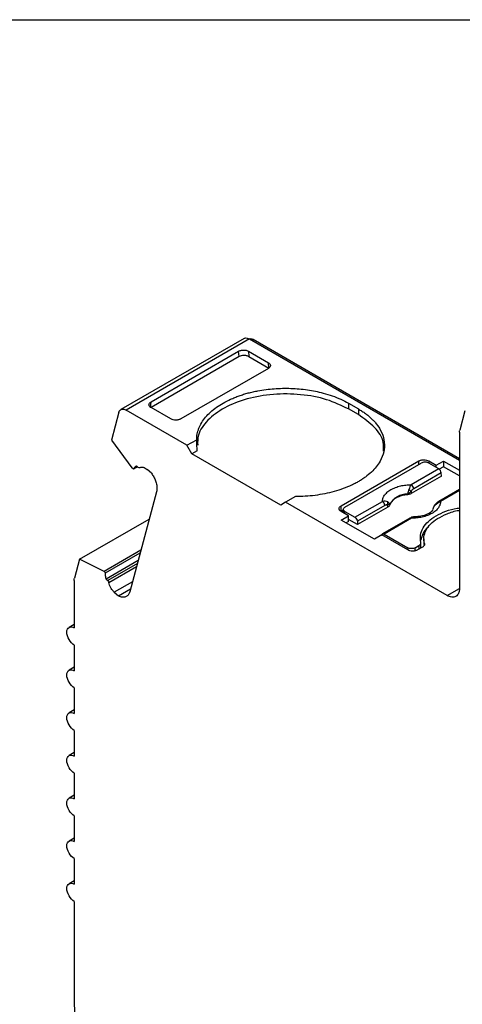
# Model space of a CAD drawing. Header units: millimetres. Extents: x 6 to 273, y 6 to 210.
# Tile 9 of 13: x 204 to 217, y 181 to 210. Entities that reach past the tile are written whole.
import ezdxf

# ---------------------------------------------------------------- set-up
doc = ezdxf.new("R2010")
doc.units = ezdxf.units.MM
doc.linetypes.add('SLD-Solid', pattern=[0])
doc.layers.add('TEXT', color=140, linetype='SLD-Solid', lineweight=25)

msp = doc.modelspace()

# ---------------------------------------------------------------- linework, layer by layer
for p, q in [((210.354, 200.411), (206.818, 198.37)), ((210.503, 200.397), (206.968, 198.355)), ((210.503, 200.397), (216.527, 196.919)), ((210.574, 200.356), (210.609, 200.376)), ((216.527, 196.96), (210.609, 200.376)), ((207.684, 198.596), (210.193, 200.044)), ((210.206, 199.888), (207.684, 198.432)), ((210.206, 199.888), (210.193, 200.044)), ((210.477, 200.045), (211.048, 199.715)), ((210.477, 200.045), (210.489, 199.888)), ((210.489, 199.888), (211.061, 199.558)), ((211.061, 199.558), (211.048, 199.715)), ((211.048, 199.551), (208.539, 198.102)), ((207.672, 198.425), (207.684, 198.596)), ((213.346, 198.551), (213.629, 198.388)), ((213.346, 198.551), (213.346, 198.388)), ((206.763, 198.292), (206.55, 197.496)), ((208.715, 197.347), (206.968, 198.355)), ((208.255, 198.102), (207.683, 198.432)), ((213.629, 198.225), (213.346, 198.388)), ((213.629, 198.388), (213.629, 198.225)), ((216.681, 198.331), (216.535, 197.784)), ((216.527, 197.725), (216.527, 193.245)), ((206.55, 197.496), (207.136, 196.701)), ((208.715, 197.347), (208.993, 197.508)), ((208.856, 197.102), (208.715, 197.347)), ((209.008, 197.19), (208.856, 197.102)), ((211.402, 195.632), (208.856, 197.102)), ((213.134, 195.612), (215.362, 196.898)), ((213.24, 195.571), (215.432, 196.837)), ((215.362, 196.796), (215.362, 196.898)), ((215.644, 196.898), (215.86, 196.773)), ((215.644, 196.898), (215.644, 196.837)), ((215.933, 196.67), (215.644, 196.837)), ((215.86, 196.773), (216.072, 196.896)), ((216.072, 196.896), (216.527, 196.633)), ((216.072, 196.896), (216.072, 196.733)), ((207.177, 196.665), (207.136, 196.701)), ((207.293, 196.731), (207.177, 196.665)), ((207.316, 196.71), (207.266, 196.755)), ((207.694, 196.545), (207.573, 196.652)), ((215.933, 196.67), (215.146, 196.216)), ((216.004, 196.555), (215.217, 196.1)), ((215.86, 196.712), (215.86, 196.773)), ((216.072, 196.733), (215.946, 196.66)), ((216.01, 196.462), (216.004, 196.555)), ((216.527, 196.47), (216.072, 196.733)), ((216.01, 196.462), (215.145, 195.963)), ((207.843, 196.011), (207.074, 193.143)), ((215.038, 195.946), (215.039, 195.931)), ((215.142, 196.028), (215.145, 195.963)), ((216.527, 196.081), (215.933, 195.738)), ((216.527, 196.047), (215.983, 195.733)), ((211.543, 195.714), (211.402, 195.632)), ((211.822, 195.875), (211.543, 195.714)), ((216.174, 193.041), (211.543, 195.714)), ((213.529, 195.282), (214.316, 195.737)), ((214.527, 195.635), (214.525, 195.65)), ((213.134, 195.449), (213.134, 195.612)), ((213.196, 195.485), (213.134, 195.449)), ((213.35, 195.324), (213.134, 195.449)), ((213.196, 195.51), (213.196, 195.413)), ((213.24, 195.449), (213.529, 195.282)), ((213.24, 195.388), (213.24, 195.449)), ((214.387, 195.621), (213.6, 195.167)), ((214.471, 195.574), (213.606, 195.074)), ((214.471, 195.574), (214.465, 195.637)), ((205.636, 194.08), (207.634, 195.233)), ((213.138, 195.202), (213.35, 195.324)), ((214.086, 194.654), (213.138, 195.202)), ((213.35, 195.161), (213.279, 195.12)), ((213.35, 195.161), (213.35, 195.324)), ((213.606, 195.074), (213.35, 195.222)), ((213.6, 195.167), (213.606, 195.074)), ((215.103, 195.258), (214.316, 194.804)), ((215.153, 195.254), (214.366, 194.799)), ((214.366, 194.799), (215.043, 194.408)), ((214.298, 194.777), (214.086, 194.654)), ((215.043, 194.347), (214.298, 194.777)), ((215.42, 194.401), (215.42, 194.551)), ((215.506, 194.663), (215.506, 194.5)), ((215.524, 194.496), (215.524, 194.528)), ((207.395, 194.339), (206.34, 193.73)), ((206.381, 193.694), (207.376, 194.268)), ((215.043, 194.408), (215.043, 194.347)), ((215.256, 194.408), (215.362, 194.469)), ((215.256, 194.321), (215.256, 194.408)), ((215.468, 194.428), (215.326, 194.347)), ((215.362, 194.469), (215.362, 194.367)), ((205.636, 194.08), (205.49, 193.533)), ((206.34, 193.73), (205.636, 194.08)), ((207.315, 194.041), (206.397, 193.511)), ((207.292, 193.954), (206.447, 193.466)), ((206.34, 193.73), (206.381, 193.694)), ((206.478, 193.412), (207.269, 193.868)), ((205.483, 193.474), (205.483, 192.109)), ((206.397, 193.511), (206.447, 193.466)), ((207.153, 193.436), (206.631, 193.134)), ((206.631, 193.134), (206.751, 193.027)), ((206.751, 193.027), (207.097, 193.227)), ((216.174, 193.041), (216.527, 193.245)), ((205.483, 192.21), (205.333, 192.124)), ((205.483, 191.619), (205.483, 190.884)), ((205.483, 190.986), (205.333, 190.899)), ((205.483, 190.394), (205.483, 189.659)), ((205.483, 189.761), (205.333, 189.674)), ((205.483, 189.169), (205.483, 188.435)), ((205.483, 188.536), (205.333, 188.449)), ((205.483, 187.945), (205.483, 187.21)), ((205.483, 187.311), (205.333, 187.225)), ((205.483, 186.72), (205.483, 185.985)), ((205.483, 186.086), (205.333, 186)), ((205.483, 185.495), (205.483, 184.76)), ((205.483, 184.862), (205.333, 184.775)), ((205.483, 184.27), (205.483, 181.318))]:
    msp.add_line(p, q)
for centre, radius, start, end in [((215.062, 196.085), 0.155, 5.689, 57.1992), ((215.027, 195.373), 0.573, 88.8448, 151.1498), ((214.82, 195.645), 0.5, 49.8822, 58.7426), ((214.232, 195.606), 0.155, 5.689, 57.1991), ((214.357, 195.684), 0.118, 336.668, 18.1749), ((215.954, 195.692), 0.0497, 54.016, 114.6959), ((215.826, 195.634), 0.00686, 52.5203, 103.5057), ((215.124, 195.213), 0.0498, 54.0182, 114.6714)]:
    msp.add_arc(centre, radius, start, end)
for points, knots in [([(210.356, 200.408), (210.362, 200.412), (210.383, 200.428), (210.435, 200.428), (210.48, 200.407), (210.503, 200.397)], [0, 0, 0, 0, 0.165424, 0.582712, 1, 1, 1, 1]), ([(210.609, 200.376), (210.594, 200.383), (210.564, 200.397), (210.529, 200.397), (210.515, 200.387), (210.511, 200.384)], [0, 0, 0, 0, 0.417415, 0.834829, 1, 1, 1, 1]), ([(210.193, 200.044), (210.203, 200.049), (210.223, 200.06), (210.257, 200.07), (210.295, 200.077), (210.347, 200.08), (210.415, 200.074), (210.456, 200.054), (210.477, 200.045)], [0, 0, 0, 0, 0.127439, 0.250182, 0.373266, 0.501687, 0.750185, 1, 1, 1, 1]), ([(210.489, 199.888), (210.479, 199.894), (210.46, 199.904), (210.425, 199.914), (210.387, 199.921), (210.335, 199.923), (210.267, 199.917), (210.226, 199.898), (210.206, 199.888)], [0, 0, 0, 0, 0.126961, 0.24931, 0.372135, 0.500462, 0.749301, 1, 1, 1, 1]), ([(211.048, 199.715), (211.057, 199.709), (211.075, 199.698), (211.093, 199.678), (211.104, 199.656), (211.109, 199.626), (211.098, 199.587), (211.065, 199.563), (211.048, 199.551)], [0, 0, 0, 0, 0.126961, 0.24931, 0.372135, 0.500462, 0.749301, 1, 1, 1, 1]), ([(213.346, 198.388), (213.145, 198.485), (212.741, 198.68), (211.978, 198.82), (211.186, 198.828), (210.425, 198.696), (209.768, 198.437), (209.287, 198.075), (209.018, 197.695), (209.02, 197.445), (209.021, 197.346)], [0, 0, 0, 0, 0.130674, 0.261347, 0.392021, 0.522695, 0.653368, 0.784042, 0.914716, 1, 1, 1, 1]), ([(209.965, 198.666), (210.005, 198.684), (210.084, 198.719), (210.209, 198.766), (210.338, 198.809), (210.471, 198.847), (210.608, 198.881), (210.852, 198.931), (211.214, 198.979), (211.694, 198.988), (212.17, 198.947), (212.566, 198.865), (212.882, 198.767), (213.128, 198.669), (213.274, 198.59), (213.346, 198.551)], [0, 0, 0, 0, 0.040488, 0.080707, 0.120795, 0.160891, 0.201134, 0.241663, 0.370785, 0.50005, 0.629172, 0.758437, 0.839112, 0.919261, 1, 1, 1, 1]), ([(207.683, 198.432), (207.675, 198.438), (207.657, 198.449), (207.639, 198.469), (207.627, 198.491), (207.623, 198.521), (207.633, 198.56), (207.667, 198.584), (207.684, 198.596)], [0, 0, 0, 0, 0.126961, 0.24931, 0.372135, 0.500462, 0.749301, 1, 1, 1, 1]), ([(208.993, 197.508), (208.994, 197.535), (208.995, 197.59), (209.007, 197.672), (209.027, 197.753), (209.064, 197.862), (209.131, 197.997), (209.243, 198.153), (209.385, 198.301), (209.555, 198.436), (209.747, 198.56), (209.892, 198.631), (209.965, 198.666)], [0, 0, 0, 0, 0.061763, 0.123361, 0.184987, 0.246834, 0.373328, 0.500047, 0.626541, 0.753261, 0.876574, 1, 1, 1, 1]), ([(206.763, 198.292), (206.775, 198.337), (206.802, 198.368), (206.876, 198.39), (206.922, 198.382), (206.968, 198.355)], [0, 0, 0, 0, 0.5, 0.5, 1, 1, 1, 1]), ([(213.629, 198.388), (213.664, 198.367), (213.733, 198.326), (213.829, 198.26), (213.918, 198.191), (213.999, 198.119), (214.073, 198.044), (214.189, 197.911), (214.314, 197.709), (214.386, 197.434), (214.371, 197.157), (214.277, 196.92), (214.145, 196.727), (214.006, 196.574), (213.888, 196.482), (213.829, 196.436)], [0, 0, 0, 0, 0.040488, 0.080707, 0.120795, 0.160891, 0.201134, 0.241663, 0.370785, 0.50005, 0.629172, 0.758437, 0.839112, 0.919261, 1, 1, 1, 1]), ([(214.346, 197.183), (214.351, 197.267), (214.362, 197.501), (214.128, 197.875), (213.796, 198.108), (213.629, 198.225)], [0, 0, 0, 0, 0.215962, 0.607981, 1, 1, 1, 1]), ([(208.539, 198.102), (208.529, 198.097), (208.509, 198.087), (208.474, 198.076), (208.437, 198.07), (208.384, 198.067), (208.317, 198.073), (208.276, 198.092), (208.255, 198.102)], [0, 0, 0, 0, 0.127439, 0.250182, 0.373266, 0.501687, 0.750185, 1, 1, 1, 1]), ([(209.008, 197.19), (209.004, 197.244), (208.995, 197.35), (208.994, 197.456), (208.993, 197.508)], [0, 0, 0, 0, 0.509106, 1, 1, 1, 1]), ([(215.362, 196.898), (215.372, 196.903), (215.391, 196.913), (215.426, 196.924), (215.463, 196.93), (215.515, 196.933), (215.583, 196.927), (215.624, 196.908), (215.644, 196.898)], [0, 0, 0, 0, 0.1272, 0.249746, 0.3727, 0.501075, 0.749743, 1, 1, 1, 1]), ([(215.644, 196.837), (215.635, 196.842), (215.615, 196.852), (215.578, 196.86), (215.532, 196.863), (215.478, 196.858), (215.448, 196.844), (215.432, 196.837)], [0, 0, 0, 0, 0.168224, 0.331133, 0.500763, 0.749586, 1, 1, 1, 1]), ([(207.177, 196.665), (207.185, 196.678), (207.2, 196.704), (207.23, 196.735), (207.254, 196.748), (207.266, 196.755)], [0, 0, 0, 0, 0.334506, 0.665494, 1, 1, 1, 1]), ([(207.359, 196.701), (207.368, 196.706), (207.386, 196.717), (207.42, 196.723), (207.462, 196.718), (207.515, 196.698), (207.554, 196.668), (207.573, 196.652)], [0, 0, 0, 0, 0.167102, 0.331946, 0.500386, 0.749443, 1, 1, 1, 1]), ([(207.694, 196.545), (207.706, 196.528), (207.731, 196.494), (207.763, 196.44), (207.79, 196.385), (207.814, 196.328), (207.841, 196.242), (207.863, 196.127), (207.849, 196.05), (207.843, 196.011)], [0, 0, 0, 0, 0.101285, 0.200391, 0.298928, 0.39853, 0.500782, 0.749629, 1, 1, 1, 1]), ([(216.004, 196.555), (216.002, 196.576), (215.994, 196.6), (215.968, 196.642), (215.951, 196.66), (215.933, 196.67)], [0, 0, 0, 0, 0.5, 0.5, 1, 1, 1, 1]), ([(213.829, 196.436), (213.799, 196.414), (213.739, 196.372), (213.641, 196.312), (213.539, 196.255), (213.393, 196.183), (213.195, 196.101), (212.94, 196.019), (212.669, 195.954), (212.39, 195.908), (212.107, 195.88), (211.917, 195.877), (211.822, 195.875)], [0, 0, 0, 0, 0.061763, 0.123361, 0.184987, 0.246834, 0.373328, 0.500047, 0.626541, 0.753261, 0.876574, 1, 1, 1, 1]), ([(214.316, 195.737), (214.317, 195.752), (214.319, 195.782), (214.33, 195.826), (214.349, 195.87), (214.384, 195.929), (214.448, 196.001), (214.556, 196.077), (214.688, 196.139), (214.835, 196.183), (214.99, 196.21), (215.094, 196.214), (215.146, 196.216)], [0, 0, 0, 0, 0.06027, 0.120056, 0.179893, 0.240314, 0.370015, 0.500128, 0.629829, 0.759943, 0.879871, 1, 1, 1, 1]), ([(215.039, 195.931), (215.014, 195.928), (214.963, 195.922), (214.891, 195.906), (214.823, 195.885), (214.76, 195.86), (214.696, 195.828), (214.636, 195.787), (214.585, 195.739), (214.547, 195.688), (214.533, 195.653), (214.527, 195.635)], [0, 0, 0, 0, 0.101069, 0.200103, 0.298615, 0.398141, 0.500173, 0.626627, 0.756016, 0.877292, 1, 1, 1, 1]), ([(215.038, 195.946), (215.043, 195.958), (215.052, 195.981), (215.063, 196.015), (215.072, 196.046), (215.077, 196.064), (215.079, 196.073)], [0, 0, 0, 0, 0.306881, 0.575882, 0.806979, 1, 1, 1, 1]), ([(215.142, 196.028), (215.13, 196.016), (215.1, 195.985), (215.062, 195.961), (215.038, 195.946)], [0, 0, 0, 0, 0.389276, 1, 1, 1, 1]), ([(215.145, 195.963), (215.135, 195.957), (215.115, 195.947), (215.079, 195.936), (215.052, 195.933), (215.039, 195.931)], [0, 0, 0, 0, 0.335719, 0.664281, 1, 1, 1, 1]), ([(215.217, 196.1), (215.202, 196.091), (215.175, 196.073), (215.153, 196.042), (215.142, 196.028)], [0, 0, 0, 0, 0.521485, 1, 1, 1, 1]), ([(214.525, 195.65), (214.522, 195.648), (214.515, 195.645), (214.498, 195.641), (214.482, 195.639), (214.47, 195.638), (214.465, 195.637)], [0, 0, 0, 0, 0.332097, 0.61117, 0.833934, 1, 1, 1, 1]), ([(215.983, 195.733), (215.982, 195.717), (215.98, 195.687), (215.969, 195.643), (215.95, 195.599), (215.915, 195.54), (215.851, 195.468), (215.743, 195.392), (215.611, 195.33), (215.464, 195.286), (215.309, 195.259), (215.205, 195.255), (215.153, 195.254)], [0, 0, 0, 0, 0.06027, 0.120056, 0.179893, 0.240314, 0.370015, 0.500128, 0.629829, 0.759943, 0.879871, 1, 1, 1, 1]), ([(215.933, 195.737), (215.911, 195.723), (215.872, 195.698), (215.839, 195.658), (215.824, 195.641)], [0, 0, 0, 0, 0.553024, 1, 1, 1, 1]), ([(213.134, 195.449), (213.125, 195.454), (213.108, 195.466), (213.089, 195.486), (213.078, 195.508), (213.073, 195.538), (213.084, 195.577), (213.117, 195.6), (213.134, 195.612)], [0, 0, 0, 0, 0.1272, 0.249746, 0.3727, 0.501075, 0.749743, 1, 1, 1, 1]), ([(213.24, 195.449), (213.213, 195.465), (213.196, 195.487), (213.196, 195.533), (213.213, 195.555), (213.24, 195.571)], [0, 0, 0, 0, 0.5, 0.5, 1, 1, 1, 1]), ([(214.465, 195.637), (214.458, 195.639), (214.442, 195.642), (214.415, 195.636), (214.396, 195.626), (214.387, 195.621)], [0, 0, 0, 0, 0.317222, 0.645084, 1, 1, 1, 1]), ([(214.527, 195.635), (214.524, 195.627), (214.517, 195.612), (214.498, 195.591), (214.48, 195.58), (214.471, 195.574)], [0, 0, 0, 0, 0.335719, 0.664281, 1, 1, 1, 1]), ([(215.768, 195.506), (215.747, 195.476), (215.706, 195.418), (215.564, 195.348), (215.397, 195.302), (215.268, 195.297), (215.215, 195.295)], [0, 0, 0, 0, 0.261846, 0.528245, 0.802184, 1, 1, 1, 1]), ([(215.418, 194.567), (215.409, 194.636), (215.391, 194.774), (215.47, 194.979), (215.622, 195.168), (215.847, 195.333), (216.131, 195.459), (216.366, 195.532), (216.506, 195.548), (216.527, 195.55)], [0, 0, 0, 0, 0.161676, 0.323351, 0.485027, 0.646702, 0.808378, 0.970053, 1, 1, 1, 1]), ([(215.893, 195.244), (215.984, 195.292), (216.164, 195.39), (216.392, 195.466), (216.52, 195.481), (216.527, 195.482)], [0, 0, 0, 0, 0.485747, 0.971494, 1, 1, 1, 1]), ([(213.529, 195.282), (213.547, 195.272), (213.564, 195.254), (213.59, 195.212), (213.598, 195.188), (213.6, 195.167)], [0, 0, 0, 0, 0.5, 0.5, 1, 1, 1, 1]), ([(215.206, 195.292), (215.189, 195.29), (215.156, 195.286), (215.12, 195.267), (215.103, 195.258)], [0, 0, 0, 0, 0.512278, 1, 1, 1, 1]), ([(215.206, 195.291), (215.201, 195.29), (215.186, 195.288), (215.166, 195.267), (215.153, 195.254)], [0, 0, 0, 0, 0.317882, 1, 1, 1, 1]), ([(215.22, 195.287), (215.216, 195.29), (215.212, 195.293), (215.207, 195.291), (215.206, 195.291)], [0, 0, 0, 0, 0.826719, 1, 1, 1, 1]), ([(215.524, 194.528), (215.489, 194.655), (215.504, 194.787), (215.632, 195.034), (215.744, 195.148), (215.893, 195.244)], [0, 0, 0, 0, 0.5, 0.5, 1, 1, 1, 1]), ([(214.295, 194.765), (214.297, 194.784), (214.305, 194.799), (214.331, 194.811), (214.348, 194.809), (214.366, 194.799)], [0, 0, 0, 0, 0.5, 0.5, 1, 1, 1, 1]), ([(215.635, 195.001), (215.635, 195.001), (215.56, 194.947), (215.473, 194.82), (215.434, 194.69), (215.415, 194.629)], [0, 0, 0, 0, 0.00225, 0.524422, 1, 1, 1, 1]), ([(215.362, 194.469), (215.372, 194.476), (215.392, 194.489), (215.411, 194.514), (215.422, 194.54), (215.419, 194.558), (215.418, 194.567)], [0, 0, 0, 0, 0.249233, 0.499959, 0.749241, 1, 1, 1, 1]), ([(215.524, 194.528), (215.525, 194.519), (215.528, 194.501), (215.518, 194.474), (215.499, 194.449), (215.478, 194.435), (215.468, 194.428)], [0, 0, 0, 0, 0.249232, 0.499957, 0.74924, 1, 1, 1, 1]), ([(215.256, 194.408), (215.228, 194.392), (215.189, 194.383), (215.11, 194.383), (215.071, 194.392), (215.043, 194.408)], [0, 0, 0, 0, 0.5, 0.5, 1, 1, 1, 1]), ([(215.326, 194.347), (215.316, 194.341), (215.297, 194.331), (215.262, 194.321), (215.225, 194.314), (215.172, 194.312), (215.105, 194.318), (215.064, 194.337), (215.043, 194.347)], [0, 0, 0, 0, 0.1272, 0.249746, 0.3727, 0.501075, 0.749743, 1, 1, 1, 1]), ([(206.397, 193.511), (206.393, 193.532), (206.383, 193.575), (206.378, 193.637), (206.38, 193.675), (206.381, 193.694)], [0, 0, 0, 0, 0.3345062, 0.6654938, 1, 1, 1, 1]), ([(206.631, 193.134), (206.618, 193.146), (206.593, 193.17), (206.56, 193.213), (206.525, 193.268), (206.493, 193.336), (206.483, 193.386), (206.478, 193.412)], [0, 0, 0, 0, 0.167102, 0.331946, 0.500386, 0.749443, 1, 1, 1, 1]), ([(207.074, 193.143), (207.07, 193.129), (207.061, 193.101), (207.042, 193.066), (207.018, 193.037), (206.989, 193.015), (206.94, 192.991), (206.862, 192.981), (206.788, 193.012), (206.751, 193.027)], [0, 0, 0, 0, 0.101285, 0.200391, 0.298928, 0.39853, 0.500782, 0.749629, 1, 1, 1, 1]), ([(216.527, 193.245), (216.527, 193.228), (216.526, 193.195), (216.517, 193.149), (216.501, 193.1), (216.472, 193.052), (216.426, 193.013), (216.37, 192.992), (216.307, 192.992), (216.241, 193.006), (216.196, 193.029), (216.174, 193.041)], [0, 0, 0, 0, 0.0795968, 0.1592228, 0.2401291, 0.3686016, 0.5000689, 0.6285428, 0.7600114, 0.8792821, 1, 1, 1, 1]), ([(205.483, 191.619), (205.427, 191.651), (205.372, 191.709), (205.293, 191.845), (205.27, 191.922), (205.27, 192.051), (205.293, 192.101), (205.372, 192.147), (205.427, 192.141), (205.483, 192.109)], [0, 0, 0, 0, 0.25, 0.25, 0.5, 0.5, 0.75, 0.75, 1, 1, 1, 1]), ([(205.483, 190.394), (205.427, 190.426), (205.372, 190.485), (205.293, 190.621), (205.27, 190.698), (205.27, 190.826), (205.293, 190.876), (205.372, 190.922), (205.427, 190.916), (205.483, 190.884)], [0, 0, 0, 0, 0.25, 0.25, 0.5, 0.5, 0.75, 0.75, 1, 1, 1, 1]), ([(205.483, 189.169), (205.427, 189.202), (205.372, 189.26), (205.293, 189.396), (205.27, 189.473), (205.27, 189.601), (205.293, 189.652), (205.372, 189.697), (205.427, 189.691), (205.483, 189.659)], [0, 0, 0, 0, 0.25, 0.25, 0.5, 0.5, 0.75, 0.75, 1, 1, 1, 1]), ([(205.483, 187.945), (205.427, 187.977), (205.372, 188.035), (205.293, 188.171), (205.27, 188.248), (205.27, 188.376), (205.293, 188.427), (205.372, 188.472), (205.427, 188.467), (205.483, 188.435)], [0, 0, 0, 0, 0.25, 0.25, 0.5, 0.5, 0.75, 0.75, 1, 1, 1, 1]), ([(205.483, 186.72), (205.427, 186.752), (205.372, 186.81), (205.293, 186.946), (205.27, 187.023), (205.27, 187.151), (205.293, 187.202), (205.372, 187.247), (205.427, 187.242), (205.483, 187.21)], [0, 0, 0, 0, 0.25, 0.25, 0.5, 0.5, 0.75, 0.75, 1, 1, 1, 1]), ([(205.483, 185.495), (205.427, 185.527), (205.372, 185.585), (205.293, 185.721), (205.27, 185.798), (205.27, 185.927), (205.293, 185.977), (205.372, 186.022), (205.427, 186.017), (205.483, 185.985)], [0, 0, 0, 0, 0.25, 0.25, 0.5, 0.5, 0.75, 0.75, 1, 1, 1, 1]), ([(205.483, 184.27), (205.427, 184.302), (205.372, 184.361), (205.293, 184.497), (205.27, 184.573), (205.27, 184.702), (205.293, 184.752), (205.372, 184.798), (205.427, 184.792), (205.483, 184.76)], [0, 0, 0, 0, 0.25, 0.25, 0.5, 0.5, 0.75, 0.75, 1, 1, 1, 1]), ([(205.483, 181.318), (205.483, 181.285), (205.484, 181.218), (205.492, 181.114), (205.505, 181.008), (205.53, 180.862), (205.574, 180.674), (205.649, 180.444), (205.743, 180.215), (205.855, 179.993), (205.981, 179.78), (206.075, 179.649), (206.121, 179.584)], [0, 0, 0, 0, 0.061616, 0.123034, 0.184485, 0.246197, 0.372997, 0.500056, 0.626856, 0.753915, 0.876893, 1, 1, 1, 1])]:
    msp.add_open_spline(points, degree=3, knots=knots)
for points in [[(216.527, 197.725), (216.527, 197.746), (216.53, 197.766), (216.535, 197.784)], [(207.359, 196.701), (207.349, 196.693), (207.331, 196.697), (207.316, 196.71)], [(215.146, 196.216), (215.119, 196.185), (215.095, 196.136), (215.079, 196.073)], [(214.469, 195.721), (214.426, 195.749), (214.37, 195.752), (214.316, 195.737)], [(214.525, 195.65), (214.519, 195.674), (214.501, 195.699), (214.469, 195.721)], [(215.83, 195.639), (215.873, 195.686), (215.929, 195.717), (215.983, 195.733)], [(215.774, 195.521), (215.78, 195.564), (215.798, 195.605), (215.83, 195.639)], [(205.483, 193.474), (205.483, 193.495), (205.485, 193.515), (205.49, 193.533)], [(206.447, 193.466), (206.462, 193.453), (206.475, 193.431), (206.478, 193.412)]]:
    msp.add_open_spline(points, degree=3)
at = {"layer": 'TEXT'}
msp.add_line((6.35, 209.55), (273.05, 209.55), dxfattribs=at)

doc.saveas('drawing.dxf')
